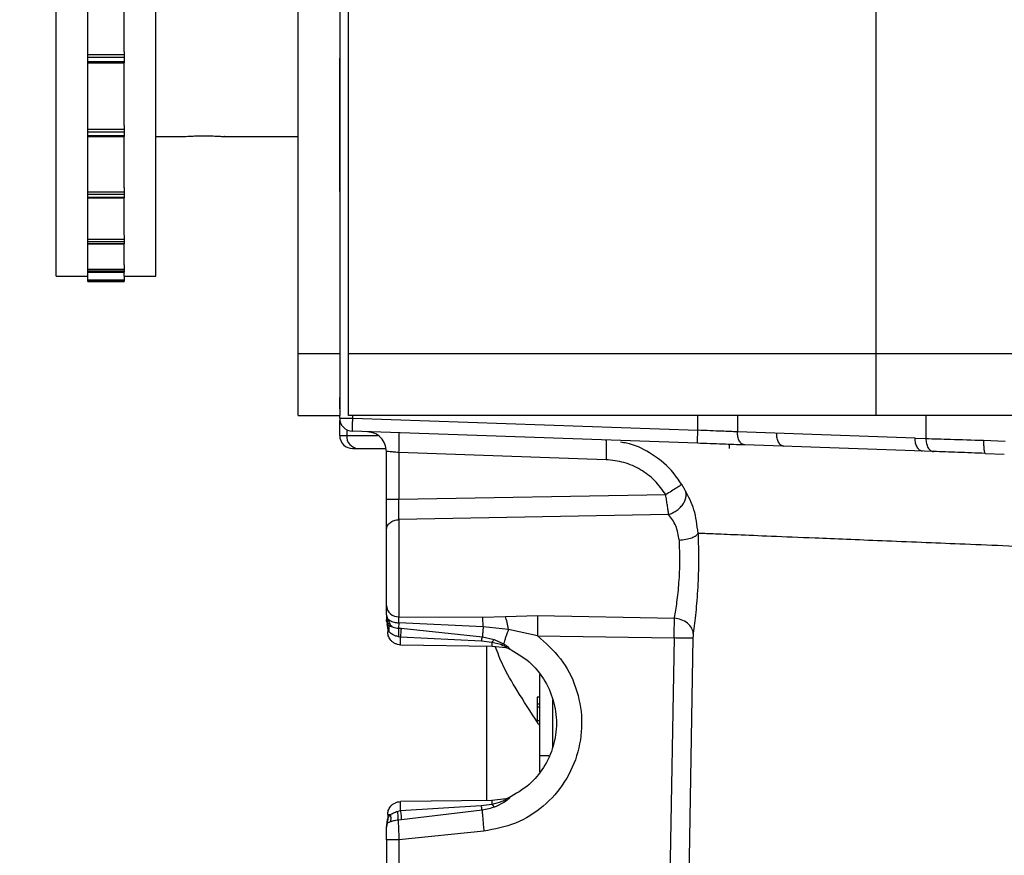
# Model space of a CAD drawing. Header units: inches. Extents: x 144.9 to 238.4, y 214.8 to 247.7.
# Tile 225 of 256: x 177.086 to 177.271, y 244.3 to 244.457. Entities that reach past the tile are written whole.
import ezdxf

# ---------------------------------------------------------------- set-up
doc = ezdxf.new("R2010")
doc.units = ezdxf.units.IN
doc.header["$LTSCALE"] = 0.25
doc.header["$MEASUREMENT"] = 0
doc.layers.add('ANNOTATIONS', color=1, linetype='Continuous')
doc.layers.add('MOTOR LH', color=7, linetype='Continuous')
doc.styles.add('ARIAL', font='arial.ttf', dxfattribs={"height": 0.09375})
doc.dimstyles.new('STANDARD$0', dxfattribs={"dimtxt": 0.09375, "dimasz": 0.09375, "dimexe": 0.03125, "dimexo": 0.046875, "dimgap": 0.09, "dimtad": 0, "dimtih": 1, "dimtoh": 1, "dimdec": 4, "dimzin": 0, "dimdsep": 46, "dimtxsty": 'ARIAL', "dimcen": 0.09, "dimadec": 0, "dimazin": 0, "dimtfac": 1, "dimtdec": 4, "dimtofl": 0, "dimtmove": 0, "dimatfit": 1, "dimfxl": 1, "dimtolj": 1, "dimtzin": 0, "dimarcsym": 0})

# ---------------------------------------------------------------- blocks, each defined once
blk = doc.blocks.new('*D47')
at = {"layer": 'ANNOTATIONS', "color": 0, "lineweight": -2, "transparency": 16777216}
for p, q in [((176.8454608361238, 244.7210665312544), (176.8454608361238, 245.6873671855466)), ((177.9860858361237, 243.5376739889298), (177.9860858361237, 245.6873671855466)), ((176.9392108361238, 245.6561171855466), (177.130663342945, 245.6561171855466)), ((177.8923358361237, 245.6561171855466), (177.7008833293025, 245.6561171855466))]:
    blk.add_line(p, q, dxfattribs=at)
at = {"layer": 'ANNOTATIONS', "color": 0, "transparency": 16777216}
for points in [[(176.9392108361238, 245.6717421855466), (176.9392108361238, 245.6404921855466), (176.8454608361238, 245.6561171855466)], [(177.8923358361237, 245.6717421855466), (177.8923358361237, 245.6404921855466), (177.9860858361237, 245.6561171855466)]]:
    blk.add_solid(points, dxfattribs=at)
at = {"layer": 'defpoints', "color": 0, "transparency": 16777216}
for p in [(176.8454608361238, 245.6561171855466), (176.8454608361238, 244.6741915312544), (177.9860858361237, 243.4907989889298)]:
    blk.add_point(p, dxfattribs=at)
at = {"layer": 'ANNOTATIONS', "color": 0, "transparency": 16777216, "insert": (177.4157733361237, 245.6561171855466), "char_height": 0.09375, "attachment_point": 5, "style": 'ARIAL'}
blk.add_mtext('\\A1;18 5/8"', dxfattribs=at)
blk = doc.blocks.new('*D49')
at = {"layer": 'ANNOTATIONS', "color": 0, "lineweight": -2, "transparency": 16777216}
for p, q in [((176.5571254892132, 244.7850832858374), (176.5571254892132, 246.0537298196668)), ((177.9860858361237, 243.5376739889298), (177.9860858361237, 246.0537298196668)), ((176.6508754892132, 246.0224798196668), (177.0672639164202, 246.0224798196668)), ((177.8923358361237, 246.0224798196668), (177.4759474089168, 246.0224798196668))]:
    blk.add_line(p, q, dxfattribs=at)
at = {"layer": 'ANNOTATIONS', "color": 0, "transparency": 16777216}
for points in [[(176.6508754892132, 246.0381048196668), (176.6508754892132, 246.0068548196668), (176.5571254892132, 246.0224798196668)], [(177.8923358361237, 246.0381048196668), (177.8923358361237, 246.0068548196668), (177.9860858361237, 246.0224798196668)]]:
    blk.add_solid(points, dxfattribs=at)
at = {"layer": 'defpoints', "color": 0, "transparency": 16777216}
for p in [(177.9860858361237, 246.0224798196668), (176.5571254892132, 244.7382082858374), (177.9860858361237, 243.4907989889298)]:
    blk.add_point(p, dxfattribs=at)
at = {"layer": 'ANNOTATIONS', "color": 0, "transparency": 16777216, "insert": (177.2716056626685, 246.0224798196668), "char_height": 0.09375, "attachment_point": 5, "style": 'ARIAL'}
blk.add_mtext('\\A1;24""', dxfattribs=at)

msp = doc.modelspace()

# ---------------------------------------------------------------- linework, layer by layer
at = {"layer": 'MOTOR LH'}
for p, q in [((177.1380604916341, 244.3826446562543), (177.1380604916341, 244.9657384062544)), ((177.0925314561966, 244.4088946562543), (177.0925314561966, 244.8118377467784)), ((177.0984689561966, 244.4078894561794), (177.0984689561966, 244.8118377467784)), ((177.1112814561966, 244.4088946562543), (177.1112814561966, 244.8118377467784)), ((177.1475314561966, 244.3826446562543), (177.1475314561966, 244.5807696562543)), ((177.2467814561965, 244.3826446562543), (177.2467814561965, 244.5807696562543)), ((177.1053439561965, 244.4511910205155), (177.1053439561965, 244.4643472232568)), ((177.1458729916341, 244.4641759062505), (177.1458729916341, 244.3826446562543)), ((177.0984689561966, 244.4505866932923), (177.1053587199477, 244.4505866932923)), ((177.1053587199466, 244.4500576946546), (177.0984689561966, 244.4500576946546)), ((177.1053587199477, 244.4511910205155), (177.1053587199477, 244.4505866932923)), ((177.1053587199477, 244.4505866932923), (177.1053587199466, 244.4500576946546)), ((177.1053587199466, 244.4500576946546), (177.1053587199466, 244.4490239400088)), ((177.0984689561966, 244.4493000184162), (177.1053587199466, 244.4493000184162)), ((177.0984689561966, 244.4490239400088), (177.1053587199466, 244.4490239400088)), ((177.1053439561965, 244.4372454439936), (177.1053439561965, 244.4490239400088)), ((177.1053587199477, 244.4372454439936), (177.1053587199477, 244.4365424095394)), ((177.0984689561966, 244.4365424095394), (177.1053587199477, 244.4365424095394)), ((177.1053587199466, 244.4360113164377), (177.0984689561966, 244.4360113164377)), ((177.0984689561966, 244.4353538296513), (177.1053587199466, 244.4353538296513)), ((177.0984689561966, 244.4351707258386), (177.1053587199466, 244.4351707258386)), ((177.1053439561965, 244.42552936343), (177.1053439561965, 244.4351707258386)), ((177.1053587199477, 244.4365424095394), (177.1053587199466, 244.4360113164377)), ((177.1053587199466, 244.4360113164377), (177.1053587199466, 244.4351707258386)), ((177.1112814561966, 244.4351397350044), (177.1164667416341, 244.4351397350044)), ((177.124230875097, 244.4351397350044), (177.1380604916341, 244.4351397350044)), ((177.0984689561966, 244.4247628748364), (177.1053587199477, 244.4247628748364)), ((177.1053587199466, 244.4242563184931), (177.0984689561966, 244.4242563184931)), ((177.1053587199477, 244.42552936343), (177.1053587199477, 244.4247628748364)), ((177.1053587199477, 244.4247628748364), (177.1053587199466, 244.4242563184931)), ((177.1053587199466, 244.4242563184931), (177.1053587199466, 244.4236263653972)), ((177.0984689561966, 244.4237319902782), (177.1053587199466, 244.4237319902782)), ((177.0984689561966, 244.4236263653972), (177.1053587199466, 244.4236263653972)), ((177.1053439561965, 244.4166837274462), (177.1053439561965, 244.4236263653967)), ((177.1053587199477, 244.4166302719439), (177.1053587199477, 244.4158387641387)), ((177.0984689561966, 244.4158387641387), (177.1053587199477, 244.4158387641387)), ((177.1053587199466, 244.4153821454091), (177.0984689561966, 244.4153821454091)), ((177.0984689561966, 244.4150172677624), (177.1053587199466, 244.4150172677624)), ((177.0984689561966, 244.4149697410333), (177.1053587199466, 244.4149697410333)), ((177.1053439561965, 244.4109944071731), (177.1053439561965, 244.4149697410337)), ((177.1053587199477, 244.4158387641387), (177.1053587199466, 244.4153821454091)), ((177.1053587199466, 244.4153821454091), (177.1053587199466, 244.4149697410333)), ((177.0984689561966, 244.4102175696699), (177.1053587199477, 244.4102175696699)), ((177.1053587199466, 244.4098337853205), (177.0984689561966, 244.4098337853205)), ((177.0984689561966, 244.4096466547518), (177.1053587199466, 244.4096466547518)), ((177.0984689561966, 244.4096349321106), (177.1053587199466, 244.4096349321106)), ((177.1053439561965, 244.4088946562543), (177.1053439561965, 244.4096349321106)), ((177.1053587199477, 244.4109944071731), (177.1053587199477, 244.4102175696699)), ((177.1053587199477, 244.4102175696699), (177.1053587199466, 244.4098337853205)), ((177.1053587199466, 244.4098337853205), (177.1053587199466, 244.4096349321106)), ((177.0925314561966, 244.4088946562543), (177.0984689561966, 244.4088946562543)), ((177.0984689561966, 244.4081811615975), (177.1053587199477, 244.4081811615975)), ((177.1053587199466, 244.4078894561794), (177.0984689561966, 244.4078894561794)), ((177.0984689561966, 244.4078882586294), (177.1053587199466, 244.4078882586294)), ((177.1053587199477, 244.4089043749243), (177.1053587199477, 244.4081811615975)), ((177.1053587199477, 244.4088946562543), (177.1112814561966, 244.4088946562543)), ((177.1053587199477, 244.4081811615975), (177.1053587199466, 244.4078894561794)), ((177.1380604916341, 244.3943634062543), (177.1458729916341, 244.3943634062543)), ((177.1475314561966, 244.3943634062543), (177.2942814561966, 244.3943634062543)), ((177.1380604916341, 244.3826446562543), (177.1458729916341, 244.3826446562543)), ((177.1458729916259, 244.3821679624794), (177.1458729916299, 244.3826446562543)), ((177.1458729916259, 244.3821679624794), (177.1483336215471, 244.3821679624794)), ((177.1458729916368, 244.3789159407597), (177.1458729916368, 244.3817373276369)), ((177.2942814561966, 244.3826446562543), (177.1475314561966, 244.3826446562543)), ((177.1483336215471, 244.3821679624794), (177.1483336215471, 244.3826446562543)), ((177.1483336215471, 244.3821679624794), (177.2132528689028, 244.3799009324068)), ((177.2132528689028, 244.3799009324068), (177.2132528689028, 244.3826446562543)), ((177.2206941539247, 244.3826446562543), (177.2206941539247, 244.3795891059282)), ((177.2561552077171, 244.3826446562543), (177.256155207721, 244.3783507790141)), ((177.1471916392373, 244.3799883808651), (177.1471916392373, 244.3789159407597)), ((177.213166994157, 244.3774418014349), (177.1482477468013, 244.3797088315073)), ((177.2541335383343, 244.3784213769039), (177.2206941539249, 244.3795891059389)), ((177.1458729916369, 244.3789159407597), (177.1530042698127, 244.3789159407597)), ((177.1959982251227, 244.3779137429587), (177.1959803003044, 244.3780419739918)), ((177.2541335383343, 244.3784213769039), (177.256155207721, 244.3783507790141)), ((177.2670166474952, 244.37800941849), (177.2710377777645, 244.3778536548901)), ((177.1493226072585, 244.3764553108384), (177.1545521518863, 244.3764553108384)), ((177.1546560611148, 244.3669555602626), (177.1546560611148, 244.3759207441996)), ((177.2191997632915, 244.3764553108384), (177.2191997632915, 244.3771934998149)), ((177.2575575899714, 244.3758916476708), (177.2220965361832, 244.3771299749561)), ((177.1959803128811, 244.3743532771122), (177.1570308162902, 244.3757134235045)), ((177.1570308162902, 244.3757134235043), (177.1570308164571, 244.3669555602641)), ((177.2673328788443, 244.3755502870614), (177.2709038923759, 244.3753998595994)), ((177.1570308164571, 244.3669555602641), (177.2072019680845, 244.3677808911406)), ((177.2077527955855, 244.3640744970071), (177.1570308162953, 244.3630862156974)), ((177.1570308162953, 244.3630862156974), (177.1570308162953, 244.3448093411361)), ((177.1546560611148, 244.3451747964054), (177.1546560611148, 244.3469035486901)), ((177.1546560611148, 244.3451747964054), (177.1548175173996, 244.3446337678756)), ((177.1569801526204, 244.3436565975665), (177.1570308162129, 244.3448093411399)), ((177.1570308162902, 244.3448093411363), (177.1727563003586, 244.3447315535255)), ((177.1727563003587, 244.3447315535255), (177.1770676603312, 244.3448398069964)), ((177.1770676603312, 244.3448398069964), (177.1830790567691, 244.3450167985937)), ((177.1830790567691, 244.3450167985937), (177.2088542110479, 244.3445240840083)), ((177.1546560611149, 244.3442337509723), (177.1547790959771, 244.3434654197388)), ((177.1549021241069, 244.3426971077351), (177.1547790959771, 244.3434654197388)), ((177.1549021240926, 244.3426982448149), (177.1547791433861, 244.3434662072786)), ((177.1549021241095, 244.3426973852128), (177.1548708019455, 244.3430890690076)), ((177.1548942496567, 244.3428940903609), (177.1548942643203, 244.3428941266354)), ((177.154902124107, 244.3426982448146), (177.154902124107, 244.3419841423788)), ((177.1569801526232, 244.3436565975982), (177.1569270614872, 244.3426707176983)), ((177.1569270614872, 244.3426707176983), (177.1574269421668, 244.342633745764)), ((177.1728775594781, 244.3429056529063), (177.1569801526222, 244.3436565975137)), ((177.1574269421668, 244.342633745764), (177.1727178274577, 244.3410233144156)), ((177.1776195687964, 244.3424023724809), (177.1728775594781, 244.3429056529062)), ((177.1573051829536, 244.3409930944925), (177.1569469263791, 244.3410357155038)), ((177.1725633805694, 244.3401966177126), (177.1573051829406, 244.3409930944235)), ((177.1727178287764, 244.3410233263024), (177.1749337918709, 244.3405282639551)), ((177.1830790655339, 244.3412287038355), (177.1776195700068, 244.3424023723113)), ((177.1830790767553, 244.3412287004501), (177.2087938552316, 244.3408130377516)), ((177.208793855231, 244.3408130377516), (177.2072870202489, 244.2552225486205)), ((177.2123365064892, 244.3407486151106), (177.2108303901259, 244.2551581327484)), ((177.1573305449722, 244.3395237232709), (177.174531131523, 244.3392985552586)), ((177.1745041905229, 244.3399724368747), (177.1725633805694, 244.3401966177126)), ((177.1735858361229, 244.3102532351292), (177.1735858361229, 244.3393109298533)), ((177.176158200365, 244.3395585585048), (177.1745041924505, 244.3399724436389)), ((177.174531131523, 244.3392985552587), (177.1771330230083, 244.3390288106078)), ((177.1749337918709, 244.3405282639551), (177.1766996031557, 244.3397291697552)), ((177.176158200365, 244.3395585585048), (177.1766996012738, 244.3397291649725)), ((177.1776332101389, 244.3388596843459), (177.1770640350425, 244.3390421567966)), ((177.1771330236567, 244.3390288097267), (177.1777053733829, 244.3388362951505)), ((177.1772166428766, 244.3390079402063), (177.1775110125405, 244.3389141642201)), ((177.1772811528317, 244.3389947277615), (177.1772365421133, 244.3390036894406)), ((177.1773507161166, 244.3389697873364), (177.1776425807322, 244.3388557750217)), ((177.1835206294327, 244.3156268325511), (177.1835206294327, 244.3339375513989)), ((177.1830285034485, 244.3297033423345), (177.1830285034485, 244.3252742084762)), ((177.1835206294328, 244.3297033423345), (177.1830285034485, 244.3297033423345)), ((177.1835206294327, 244.3283840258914), (177.1830285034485, 244.3283840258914)), ((177.1835206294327, 244.3278186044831), (177.1830285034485, 244.3278186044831)), ((177.1859812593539, 244.3203642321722), (177.1859812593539, 244.329200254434)), ((177.1830285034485, 244.3252742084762), (177.1835206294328, 244.3252742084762)), ((177.1851900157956, 244.3186305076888), (177.1835206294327, 244.3186305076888)), ((177.1573073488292, 244.3083697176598), (177.1724971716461, 244.3093061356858)), ((177.174531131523, 244.3102656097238), (177.1573305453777, 244.3100404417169)), ((177.1724971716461, 244.3093061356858), (177.1745040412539, 244.3095693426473)), ((177.1771342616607, 244.3105355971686), (177.174531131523, 244.3102656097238)), ((177.1770645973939, 244.3105221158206), (177.1776332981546, 244.3107045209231)), ((177.1777059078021, 244.3107278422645), (177.1771342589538, 244.3105355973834)), ((177.1775091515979, 244.3106490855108), (177.1772173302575, 244.3105563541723)), ((177.1772364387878, 244.3105603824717), (177.1772813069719, 244.3105694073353)), ((177.1776394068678, 244.3107066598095), (177.1773494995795, 244.3105938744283)), ((177.154902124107, 244.3075800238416), (177.154902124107, 244.3068065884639)), ((177.1567996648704, 244.3082554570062), (177.157307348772, 244.3083697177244)), ((177.1726736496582, 244.3084420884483), (177.1574817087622, 244.3066095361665)), ((177.1548066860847, 244.3059931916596), (177.1546560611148, 244.3051930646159)), ((177.1549021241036, 244.3068065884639), (177.1547790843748, 244.3060498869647)), ((177.1547790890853, 244.3060498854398), (177.154779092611, 244.3060987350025)), ((177.1548066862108, 244.3059931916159), (177.1547790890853, 244.3060498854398)), ((177.1548715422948, 244.3064760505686), (177.1547790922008, 244.3060957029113)), ((177.1547791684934, 244.3060987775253), (177.1547794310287, 244.3060506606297)), ((177.1548066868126, 244.3059931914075), (177.1549248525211, 244.306793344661)), ((177.1548944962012, 244.3066734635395), (177.154833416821, 244.3062768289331)), ((177.1548944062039, 244.306614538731), (177.1548923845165, 244.3066339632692)), ((177.1574817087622, 244.3066095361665), (177.1568768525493, 244.3065494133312)), ((177.1546560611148, 244.3051930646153), (177.1546560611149, 244.3053304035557)), ((177.1729988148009, 244.3044598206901), (177.1570308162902, 244.302866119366)), ((177.1546560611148, 244.302866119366), (177.1546560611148, 244.2404249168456)), ((177.1570308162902, 244.302866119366), (177.1570308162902, 244.240632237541))]:
    msp.add_line(p, q, dxfattribs=at)
for centre, radius, start, end in [((177.1483336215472, 244.3821679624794), 0.002460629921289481, 179.9999999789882, 267.9999999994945), ((177.1483336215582, 244.3789159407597), 0.002460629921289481, 179.9999999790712, 270.0000000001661), ((177.1495001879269, 244.3787621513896), 0.002313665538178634, 176.188738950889, 265.5980503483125), ((177.156933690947, 244.3470927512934), 0.002285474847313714, 184.7486548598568, 272.4356201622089), ((177.1571166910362, 244.3053304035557), 0.002460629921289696, 161.8051276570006, 179.9999999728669), ((177.1524414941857, 244.3068670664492), 0.002460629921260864, 341.8051276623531, 2.092876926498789e-08)]:
    msp.add_arc(centre, radius, start, end, dxfattribs=at)
for points, knots in [([(177.1458729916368, 244.424851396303), (177.145872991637, 244.4286247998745), (177.1458729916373, 244.4360913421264), (177.1458729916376, 244.4453547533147), (177.1458729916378, 244.4499366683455)], [0, 0, 0, 0, 0.5053749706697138, 1, 1, 1, 1]), ([(177.1164667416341, 244.4351397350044), (177.1165097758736, 244.4351434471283), (177.1165958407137, 244.4351508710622), (177.117266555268, 244.4352025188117), (177.1182555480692, 244.4352601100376), (177.1194926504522, 244.4353017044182), (177.1208264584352, 244.4353079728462), (177.1221055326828, 244.4352767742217), (177.1231983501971, 244.4352209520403), (177.1239444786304, 244.4351678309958), (177.1242999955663, 244.4351380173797), (177.1242444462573, 244.4351426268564), (177.124230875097, 244.4351437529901)], [0, 0, 0, 0, 0.1071142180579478, 0.2142193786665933, 0.3215599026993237, 0.4290573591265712, 0.5362978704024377, 0.6432683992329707, 0.7503771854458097, 0.8578162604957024, 0.965263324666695, 1, 1, 1, 1]), ([(177.1458729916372, 244.3839216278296), (177.1458729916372, 244.3840222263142), (177.1458729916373, 244.384223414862), (177.1458729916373, 244.3854624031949), (177.1458729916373, 244.38608187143)], [0, 0, 0, 0, 0.5000209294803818, 1, 1, 1, 1]), ([(177.2206941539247, 244.3795891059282), (177.2197507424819, 244.379629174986), (177.2175029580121, 244.3797246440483), (177.2148135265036, 244.3798361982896), (177.2132528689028, 244.3799009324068)], [0, 0, 0, 0, 0.4197072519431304, 1, 1, 1, 1]), ([(177.1959982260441, 244.3779137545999), (177.1960060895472, 244.3778774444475), (177.1960283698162, 244.3777745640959), (177.1960373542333, 244.3770110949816), (177.1960251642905, 244.3758046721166), (177.1959952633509, 244.374837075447), (177.1959803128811, 244.3743532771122)], [0, 0, 0, 0, 0.1538430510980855, 0.4358953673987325, 0.717947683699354, 1, 1, 1, 1]), ([(177.256155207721, 244.3783507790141), (177.2576588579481, 244.37830331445), (177.2609775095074, 244.3781985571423), (177.2648815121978, 244.3780762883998), (177.2670166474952, 244.37800941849)], [0, 0, 0, 0, 0.4530907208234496, 1, 1, 1, 1]), ([(177.2670166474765, 244.3780094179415), (177.2670115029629, 244.3777010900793), (177.2670035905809, 244.3772268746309), (177.267033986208, 244.3766559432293), (177.2670721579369, 244.3762627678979), (177.2671253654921, 244.3759453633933), (177.2672079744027, 244.3756375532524), (177.2672836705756, 244.375584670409), (177.267332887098, 244.3755502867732)], [0, 0, 0, 0, 0.2395355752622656, 0.3684113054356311, 0.5000001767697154, 0.6315890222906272, 0.7604646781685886, 1, 1, 1, 1]), ([(177.1570308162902, 244.3757134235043), (177.1568397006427, 244.3757299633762), (177.1564802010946, 244.3757610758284), (177.1558910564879, 244.37581190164), (177.1552753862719, 244.3758671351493), (177.1547585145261, 244.375911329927), (177.15468960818, 244.3759176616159), (177.1546560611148, 244.3759207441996)], [0, 0, 0, 0, 0.1528060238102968, 0.2874369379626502, 0.5013751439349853, 0.7572444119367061, 1, 1, 1, 1]), ([(177.2102237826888, 244.3696789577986), (177.2096104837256, 244.3705815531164), (177.2079990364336, 244.3729531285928), (177.2044549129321, 244.3756974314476), (177.2010305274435, 244.3773405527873), (177.1990976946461, 244.3775864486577), (177.1987180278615, 244.3776347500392)], [0, 0, 0, 0, 0.2263796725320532, 0.5948141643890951, 0.9204092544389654, 1, 1, 1, 1]), ([(177.2220965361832, 244.3771299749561), (177.2207312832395, 244.3771776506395), (177.2180007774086, 244.3772730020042), (177.2147782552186, 244.3773855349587), (177.213166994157, 244.3774418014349)], [0, 0, 0, 0, 0.5000000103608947, 1, 1, 1, 1]), ([(177.2673328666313, 244.3755502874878), (177.265575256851, 244.3756116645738), (177.2620602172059, 244.375734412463), (177.259058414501, 244.3758392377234), (177.2575575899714, 244.3758916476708)], [0, 0, 0, 0, 0.5000255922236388, 1, 1, 1, 1]), ([(177.2072019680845, 244.3677808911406), (177.2065553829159, 244.3686963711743), (177.20525581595, 244.3705363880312), (177.2025151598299, 244.372576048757), (177.1993819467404, 244.3739895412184), (177.1971154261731, 244.3742318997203), (177.1959803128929, 244.3743532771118)], [0, 0, 0, 0, 0.2472611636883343, 0.4969684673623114, 0.7480729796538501, 1, 1, 1, 1]), ([(177.2102237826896, 244.369678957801), (177.2101589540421, 244.3696308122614), (177.2100247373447, 244.3695311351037), (177.2093186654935, 244.3690808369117), (177.2083348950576, 244.3684696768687), (177.2075709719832, 244.3680052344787), (177.2072019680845, 244.3677808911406)], [0, 0, 0, 0, 0.2414957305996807, 0.4999758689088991, 0.7584693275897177, 0.9999999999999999, 0.9999999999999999, 0.9999999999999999, 0.9999999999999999]), ([(177.2077527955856, 244.364074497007), (177.2079879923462, 244.3641543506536), (177.2084775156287, 244.3643205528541), (177.2091949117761, 244.3647335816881), (177.2098687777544, 244.3652740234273), (177.2104324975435, 244.3659240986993), (177.2108332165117, 244.3666285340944), (177.2110399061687, 244.3673247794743), (177.2110731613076, 244.3679659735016), (177.2109628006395, 244.3683322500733), (177.2109097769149, 244.3685082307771)], [0, 0, 0, 0, 0.113597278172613, 0.2364340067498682, 0.3663067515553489, 0.5000059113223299, 0.6337041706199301, 0.7635743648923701, 0.8864072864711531, 1, 1, 1, 1]), ([(177.2102237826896, 244.369678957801), (177.2103518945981, 244.3694625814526), (177.2105993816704, 244.3690445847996), (177.210808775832, 244.3686827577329), (177.2109097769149, 244.3685082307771)], [0, 0, 0, 0, 0.5176509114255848, 1, 1, 1, 1]), ([(177.2132892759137, 244.3604966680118), (177.2131127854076, 244.3620334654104), (177.2127673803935, 244.3650410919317), (177.2115198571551, 244.3673695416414), (177.210909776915, 244.368508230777)], [0, 0, 0, 0, 0.5109668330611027, 1, 1, 1, 1]), ([(177.1546560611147, 244.3611515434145), (177.1546560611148, 244.3615216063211), (177.1546560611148, 244.3622631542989), (177.1546560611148, 244.3636945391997), (177.1546560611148, 244.3652771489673), (177.1546560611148, 244.3663953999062), (177.1546560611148, 244.3669555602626)], [0, 0, 0, 0, 0.2485639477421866, 0.4980831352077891, 0.7485770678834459, 1, 1, 1, 1]), ([(177.1570308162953, 244.3630862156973), (177.1570280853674, 244.3633355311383), (177.1570226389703, 244.3638327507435), (177.1570204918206, 244.364790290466), (177.1570226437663, 244.3658430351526), (177.1570280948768, 244.3665850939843), (177.1570308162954, 244.3669555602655)], [0, 0, 0, 0, 0.250900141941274, 0.5003800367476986, 0.7505691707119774, 1, 1, 1, 1]), ([(177.2077527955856, 244.364074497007), (177.2077180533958, 244.3643274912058), (177.2076492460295, 244.3648285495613), (177.2075157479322, 244.3657559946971), (177.2073668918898, 244.3667478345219), (177.2072568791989, 244.3674369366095), (177.2072019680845, 244.3677808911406)], [0, 0, 0, 0, 0.2560977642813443, 0.5072050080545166, 0.7540290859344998, 1, 1, 1, 1]), ([(177.2097691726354, 244.359179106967), (177.2095977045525, 244.3601322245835), (177.20924899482, 244.3620705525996), (177.2082570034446, 244.3633991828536), (177.2077527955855, 244.3640744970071)], [0, 0, 0, 0, 0.49172152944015, 1, 1, 1, 1]), ([(177.1546560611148, 244.3469035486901), (177.1546560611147, 244.3473040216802), (177.1546560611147, 244.3481168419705), (177.1546560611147, 244.3498147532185), (177.1546560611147, 244.3517460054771), (177.1546560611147, 244.3538115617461), (177.1546560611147, 244.355905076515), (177.1546560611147, 244.3579213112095), (177.1546560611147, 244.3597537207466), (177.1546560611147, 244.3606901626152), (177.1546560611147, 244.3611515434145)], [0, 0, 0, 0, 0.1231739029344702, 0.2500000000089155, 0.376826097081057, 0.5000000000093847, 0.6231739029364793, 0.7500000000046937, 0.8768260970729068, 1, 1, 1, 1]), ([(177.2088542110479, 244.3445240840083), (177.2088637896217, 244.3445771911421), (177.2090216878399, 244.3454526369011), (177.2093539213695, 244.3475320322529), (177.2097410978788, 244.3511958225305), (177.2099192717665, 244.3552966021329), (177.2098192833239, 244.3578829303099), (177.2097691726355, 244.359179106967)], [0, 0, 0, 0, 0.01517038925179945, 0.2500766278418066, 0.4998274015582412, 0.7493310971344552, 0.9999999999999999, 0.9999999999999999, 0.9999999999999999, 0.9999999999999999]), ([(177.2132892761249, 244.3604966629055), (177.213188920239, 244.3603408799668), (177.2129818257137, 244.3600194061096), (177.2121475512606, 244.3596011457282), (177.2110332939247, 244.3592900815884), (177.2101817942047, 244.3592153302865), (177.209769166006, 244.3591791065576)], [0, 0, 0, 0, 0.2422947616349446, 0.4999997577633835, 0.7577049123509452, 1, 1, 1, 1]), ([(177.2132892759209, 244.3604966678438), (177.2133364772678, 244.3588296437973), (177.2134304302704, 244.3555114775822), (177.2132582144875, 244.3503026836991), (177.2128742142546, 244.3454320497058), (177.2125548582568, 244.342927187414), (177.2123952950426, 244.3416756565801)], [0, 0, 0, 0, 0.2519731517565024, 0.5015457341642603, 0.7509520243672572, 1, 1, 1, 1]), ([(177.2795572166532, 244.3577831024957), (177.2765563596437, 244.35790591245), (177.2707243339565, 244.3581445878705), (177.2626585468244, 244.3584748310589), (177.2550388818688, 244.3587871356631), (177.2478807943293, 244.3590800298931), (177.2411941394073, 244.3593538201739), (177.2340421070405, 244.3596469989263), (177.2268950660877, 244.3599388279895), (177.22049536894, 244.3602001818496), (177.2157750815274, 244.3603942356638), (177.2141121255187, 244.360462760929), (177.2132892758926, 244.3604966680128)], [0, 0, 0, 0, 0.08837699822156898, 0.1717565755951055, 0.2501394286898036, 0.3362471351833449, 0.4196069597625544, 0.5002199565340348, 0.6289848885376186, 0.7552000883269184, 0.8788702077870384, 1, 1, 1, 1]), ([(177.1546560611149, 244.3451748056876), (177.1546560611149, 244.3450353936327), (177.1546560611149, 244.3447576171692), (177.1546560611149, 244.3444645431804), (177.1546560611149, 244.34426966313), (177.1546560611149, 244.3442457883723), (177.1546560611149, 244.3442337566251)], [0, 0, 0, 0, 0.2520812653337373, 0.5022682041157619, 0.7491667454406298, 1, 1, 1, 1]), ([(177.1548170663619, 244.3446338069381), (177.1548171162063, 244.3444437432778), (177.1548172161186, 244.3440627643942), (177.1548179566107, 244.3438134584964), (177.1548183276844, 244.3436885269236)], [0, 0, 0, 0, 0.4988824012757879, 1, 1, 1, 1]), ([(177.1548170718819, 244.3446337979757), (177.1549239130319, 244.3443411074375), (177.1551448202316, 244.3437359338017), (177.1554812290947, 244.3431389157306), (177.1556795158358, 244.3429284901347), (177.1556821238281, 244.3429257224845)], [0, 0, 0, 0, 0.4803415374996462, 0.9931651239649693, 1, 1, 1, 1]), ([(177.1548175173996, 244.3446337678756), (177.1548176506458, 244.3446333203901), (177.1548757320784, 244.3444382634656), (177.155308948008, 244.3441095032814), (177.1560609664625, 244.343747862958), (177.1566813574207, 244.3436862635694), (177.1569801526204, 244.343656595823)], [0, 0, 0, 0, 0.0007844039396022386, 0.3419181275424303, 0.6830519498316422, 1, 1, 1, 1]), ([(177.1728775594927, 244.3429056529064), (177.1728609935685, 244.3432587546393), (177.1728278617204, 244.343964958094), (177.1727801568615, 244.3444760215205), (177.1727563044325, 244.3447315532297)], [0, 0, 0, 0, 0.500000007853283, 1, 1, 1, 1]), ([(177.1776195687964, 244.3424023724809), (177.1775388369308, 244.3428767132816), (177.1773773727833, 244.3438253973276), (177.1771708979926, 244.3445016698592), (177.1770676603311, 244.3448398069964)], [0, 0, 0, 0, 0.4999987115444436, 1, 1, 1, 1]), ([(177.1830790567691, 244.3450167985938), (177.1830841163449, 244.3447684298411), (177.1830942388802, 244.3442715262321), (177.1830980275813, 244.3433319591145), (177.1830942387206, 244.3423088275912), (177.1830841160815, 244.34158866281), (177.1830790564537, 244.3412287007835)], [0, 0, 0, 0, 0.2499164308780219, 0.5000000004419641, 0.7500835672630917, 1, 1, 1, 1]), ([(177.2087938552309, 244.3408130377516), (177.2087995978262, 244.3411658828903), (177.2088110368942, 244.3418687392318), (177.2088272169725, 244.3428708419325), (177.2088420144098, 244.3437878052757), (177.2088501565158, 244.344279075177), (177.2088542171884, 244.3445240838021)], [0, 0, 0, 0, 0.2515462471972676, 0.5010721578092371, 0.7511721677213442, 1, 1, 1, 1]), ([(177.2123952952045, 244.3416756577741), (177.2123253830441, 244.3420100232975), (177.2121804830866, 244.3427030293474), (177.2113549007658, 244.3436226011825), (177.2101932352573, 244.3443015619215), (177.2092900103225, 244.3444516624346), (177.2088542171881, 244.3445240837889)], [0, 0, 0, 0, 0.2412428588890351, 0.4999999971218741, 0.7587571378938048, 1, 1, 1, 1]), ([(177.1549123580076, 244.3436216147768), (177.1548757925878, 244.3436492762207), (177.1547717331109, 244.3437279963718), (177.1546818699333, 244.3439492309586), (177.1546676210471, 244.3441693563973), (177.154661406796, 244.344265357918)], [0, 0, 0, 0, 0.2340013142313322, 0.6659312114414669, 1, 1, 1, 1]), ([(177.1547791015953, 244.3434654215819), (177.1547791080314, 244.3434654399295), (177.1547791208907, 244.3434654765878), (177.1547791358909, 244.3434659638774), (177.1547791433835, 244.3434662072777), (177.1547793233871, 244.3434720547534), (177.1547789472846, 244.3434649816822), (177.1547791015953, 244.3434654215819)], [0, 0, 0, 0, 0.5005017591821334, 1, 1, 1, 1.000000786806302, 1.000000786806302, 1.000000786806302, 1.000000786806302]), ([(177.155081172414, 244.3432303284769), (177.1549798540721, 244.3433067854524), (177.1547992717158, 244.3434430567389), (177.1547852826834, 244.3434591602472), (177.1547791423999, 244.3434662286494)], [0, 0, 0, 0, 0.5610644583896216, 1, 1, 1, 1]), ([(177.1547791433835, 244.3434662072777), (177.1547853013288, 244.3434589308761), (177.1547993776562, 244.343442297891), (177.1549797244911, 244.3433067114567), (177.1550811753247, 244.3432304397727)], [0, 0, 0, 0, 0.4374681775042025, 0.9999999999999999, 0.9999999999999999, 0.9999999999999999, 0.9999999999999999]), ([(177.1551509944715, 244.3419841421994), (177.1551160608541, 244.34205938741), (177.1550709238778, 244.3421566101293), (177.1550005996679, 244.3423467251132), (177.1549485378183, 244.3425160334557), (177.1549144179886, 244.3426506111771), (177.1549034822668, 244.3426960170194), (177.1549025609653, 244.342697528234), (177.154902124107, 244.3426982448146)], [0, 0, 0, 0, 0.2578037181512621, 0.3331026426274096, 0.6530837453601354, 0.8481001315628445, 0.9279728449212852, 1, 1, 1, 1]), ([(177.1553145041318, 244.343467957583), (177.1552066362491, 244.3434736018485), (177.1550482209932, 244.3434818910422), (177.1549452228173, 244.3435878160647), (177.1549123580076, 244.3436216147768)], [0, 0, 0, 0, 0.6809185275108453, 1, 1, 1, 1]), ([(177.1556902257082, 244.3429451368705), (177.1555945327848, 244.3429799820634), (177.1553286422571, 244.3430768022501), (177.1551777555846, 244.3431704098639), (177.155081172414, 244.3432303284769)], [0, 0, 0, 0, 0.359895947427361, 1, 1, 1, 1]), ([(177.1550811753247, 244.3432304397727), (177.1551780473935, 244.3431702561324), (177.1553299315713, 244.3430758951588), (177.1555974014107, 244.3429785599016), (177.1556942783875, 244.3429433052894)], [0, 0, 0, 0, 0.637802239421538, 1, 1, 1, 1]), ([(177.1551509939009, 244.3419841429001), (177.1551852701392, 244.3422056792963), (177.1552538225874, 244.342648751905), (177.1551387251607, 244.3430365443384), (177.1550811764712, 244.3432304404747)], [0, 0, 0, 0, 0.5000002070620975, 1, 1, 1, 1]), ([(177.1556942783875, 244.3429433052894), (177.1557806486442, 244.3429079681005), (177.1560009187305, 244.3428178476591), (177.1564380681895, 244.3427101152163), (177.1567721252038, 244.3426834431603), (177.1569270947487, 244.3426710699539)], [0, 0, 0, 0, 0.2569492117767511, 0.6552976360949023, 1, 1, 1, 1]), ([(177.1569270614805, 244.3426707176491), (177.1569335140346, 244.342569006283), (177.1569465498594, 244.3423635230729), (177.156955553, 244.3419637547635), (177.1569568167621, 244.3415179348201), (177.1569502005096, 244.3411953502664), (177.1569469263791, 244.3410357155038)], [0, 0, 0, 0, 0.2475553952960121, 0.5001257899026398, 0.7526313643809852, 1, 1, 1, 1]), ([(177.1574269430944, 244.3426337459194), (177.1574203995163, 244.342531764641), (177.1574071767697, 244.342325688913), (177.1573782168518, 244.3419244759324), (177.1573441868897, 244.3414769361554), (177.1573180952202, 244.3411532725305), (177.1573051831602, 244.3409931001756)], [0, 0, 0, 0, 0.2474363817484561, 0.4999999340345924, 0.7525635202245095, 1, 1, 1, 1]), ([(177.1728775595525, 244.3429056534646), (177.1728448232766, 244.3425414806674), (177.1727786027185, 244.341804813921), (177.1727382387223, 244.3412857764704), (177.1727178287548, 244.3410233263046)], [0, 0, 0, 0, 0.4943521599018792, 1, 1, 1, 1]), ([(177.1573305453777, 244.3395237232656), (177.1571341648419, 244.3395399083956), (177.1567518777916, 244.3395714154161), (177.1562277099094, 244.3397799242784), (177.1557861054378, 244.3400713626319), (177.1553394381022, 244.3405282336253), (177.1549759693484, 244.3411741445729), (177.1549254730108, 244.3417280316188), (177.154902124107, 244.3419841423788)], [0, 0, 0, 0, 0.1539795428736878, 0.2997465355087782, 0.4372950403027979, 0.5666194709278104, 0.7996100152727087, 1, 1, 1, 1]), ([(177.1569469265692, 244.341035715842), (177.1567302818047, 244.3410960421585), (177.1563296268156, 244.3412076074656), (177.1558212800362, 244.3414756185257), (177.155415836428, 244.3417327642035), (177.1552378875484, 244.3419016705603), (177.1551510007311, 244.3419841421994)], [0, 0, 0, 0, 0.2961670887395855, 0.5477206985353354, 0.7791663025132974, 1, 1, 1, 1]), ([(177.1725633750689, 244.3401966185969), (177.1725909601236, 244.3403559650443), (177.1726466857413, 244.3406778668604), (177.1726939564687, 244.3409074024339), (177.1727178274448, 244.3410233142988)], [0, 0, 0, 0, 0.4950156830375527, 1, 1, 1, 1]), ([(177.183079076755, 244.3412287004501), (177.1846255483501, 244.3398665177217), (177.1877133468, 244.3371466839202), (177.1905453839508, 244.3315576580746), (177.1916953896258, 244.3254715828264), (177.1909636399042, 244.3192953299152), (177.1884420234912, 244.3136074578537), (177.1843407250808, 244.308954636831), (177.1790530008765, 244.3055998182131), (177.1750148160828, 244.3048394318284), (177.1729988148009, 244.3044598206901)], [0, 0, 0, 0, 0.1252734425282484, 0.2501301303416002, 0.3751330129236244, 0.4999673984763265, 0.6249779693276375, 0.7501366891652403, 0.8752596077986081, 1, 1, 1, 1]), ([(177.1776195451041, 244.3424023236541), (177.1775232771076, 244.3421357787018), (177.1773282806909, 244.3415958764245), (177.177077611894, 244.3408786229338), (177.1768657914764, 244.3402529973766), (177.1767719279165, 244.3399531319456), (177.1767252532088, 244.3398040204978)], [0, 0, 0, 0, 0.2451916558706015, 0.4966499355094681, 0.7497035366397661, 1, 1, 1, 1]), ([(177.2123365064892, 244.3407486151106), (177.2122444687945, 244.3407505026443), (177.21206049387, 244.3407542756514), (177.2112368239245, 244.3407694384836), (177.2101112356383, 244.340789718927), (177.2092331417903, 244.3408052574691), (177.2087938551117, 244.3408130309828)], [0, 0, 0, 0, 0.250136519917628, 0.4999999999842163, 0.7498634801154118, 1, 1, 1, 1]), ([(177.2123952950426, 244.3416756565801), (177.2123878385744, 244.3416143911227), (177.2123728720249, 244.3414914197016), (177.2123557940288, 244.3412621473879), (177.2123427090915, 244.3410122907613), (177.2123385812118, 244.340836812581), (177.2123365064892, 244.3407486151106)], [0, 0, 0, 0, 0.2475574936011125, 0.4968949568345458, 0.7471332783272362, 0.9999999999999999, 0.9999999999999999, 0.9999999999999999, 0.9999999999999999]), ([(177.1749337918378, 244.3405282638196), (177.1748651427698, 244.3404539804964), (177.1747278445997, 244.3403054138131), (177.1745787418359, 244.3400834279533), (177.1745041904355, 244.339972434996)], [0, 0, 0, 0, 0.499999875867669, 0.9999999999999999, 0.9999999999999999, 0.9999999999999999, 0.9999999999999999]), ([(177.1835206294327, 244.3242785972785), (177.1834227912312, 244.3244306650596), (177.1818788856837, 244.3268303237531), (177.1793972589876, 244.3306050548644), (177.1765695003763, 244.3354376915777), (177.1755959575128, 244.3380384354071), (177.1751482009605, 244.3392345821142)], [0, 0, 0, 0, 0.02639496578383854, 0.4165176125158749, 0.7316419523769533, 1, 1, 1, 1]), ([(177.177133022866, 244.3390288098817), (177.1771697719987, 244.3390227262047), (177.1772234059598, 244.3390138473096), (177.177250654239, 244.3390236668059), (177.1772490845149, 244.3390399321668), (177.1772252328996, 244.3390651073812), (177.1771649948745, 244.3391098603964), (177.1769876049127, 244.3392136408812), (177.1766386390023, 244.3393789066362), (177.1763238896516, 244.3394966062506), (177.1761582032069, 244.3395585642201)], [0, 0, 0, 0, 0.1075614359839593, 0.1569818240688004, 0.2054569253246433, 0.2551806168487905, 0.3079050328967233, 0.4247340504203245, 0.6971756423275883, 1, 1, 1, 1]), ([(177.1767252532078, 244.3398040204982), (177.1767208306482, 244.3397911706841), (177.1767119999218, 244.3397655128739), (177.1767037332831, 244.3397412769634), (177.1766996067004, 244.3397291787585)], [0, 0, 0, 0, 0.5008149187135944, 1, 1, 1, 1]), ([(177.1766996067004, 244.3397291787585), (177.1769318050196, 244.3395807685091), (177.1772566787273, 244.3393731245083), (177.1775761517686, 244.3391126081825), (177.1777202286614, 244.3389768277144), (177.1777966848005, 244.3388849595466), (177.1778169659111, 244.3388330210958), (177.177788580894, 244.3388143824), (177.1777337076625, 244.3388288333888), (177.1777053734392, 244.3388362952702)], [0, 0, 0, 0, 0.3617802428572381, 0.5061745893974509, 0.631718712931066, 0.7262555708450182, 0.815262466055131, 0.9046093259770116, 1, 1, 1, 1]), ([(177.1772224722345, 244.3390191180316), (177.1772451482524, 244.3390111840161), (177.1772909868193, 244.3389951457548), (177.1773139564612, 244.3389865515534), (177.1773255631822, 244.3389822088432)], [0, 0, 0, 0, 0.4946929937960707, 1, 1, 1, 1]), ([(177.1777053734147, 244.338836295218), (177.1776854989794, 244.3388425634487), (177.1776463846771, 244.3388548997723), (177.1776374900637, 244.3388579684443), (177.1776331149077, 244.338859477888)], [0, 0, 0, 0, 0.5081117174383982, 1, 1, 1, 1]), ([(177.1776332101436, 244.338859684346), (177.1789859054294, 244.338087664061), (177.1815521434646, 244.3366230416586), (177.1844163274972, 244.3331499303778), (177.1862308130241, 244.3291769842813), (177.1868478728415, 244.3247829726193), (177.1862315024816, 244.3203896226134), (177.1844180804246, 244.3164174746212), (177.181554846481, 244.3129432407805), (177.1789877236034, 244.3114777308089), (177.1776332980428, 244.3107045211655)], [0, 0, 0, 0, 0.1318370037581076, 0.2501118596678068, 0.376834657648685, 0.4999588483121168, 0.62313837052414, 0.7497915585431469, 0.8679889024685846, 1, 1, 1, 1]), ([(177.154902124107, 244.3075800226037), (177.1549254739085, 244.3078361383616), (177.1549759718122, 244.3083900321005), (177.1553394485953, 244.3090359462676), (177.1557861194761, 244.3094928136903), (177.1562277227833, 244.3097842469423), (177.1567518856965, 244.3099927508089), (177.1571341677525, 244.3100242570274), (177.1573305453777, 244.3100404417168)], [0, 0, 0, 0, 0.2003938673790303, 0.4333857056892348, 0.5627098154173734, 0.7002573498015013, 0.8460227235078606, 1, 1, 1, 1]), ([(177.1726736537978, 244.3084420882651), (177.1726462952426, 244.3085646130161), (177.1725921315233, 244.308807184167), (177.1725286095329, 244.3091409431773), (177.17249717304, 244.3093061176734)], [0, 0, 0, 0, 0.5051085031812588, 1, 1, 1, 1]), ([(177.1745040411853, 244.3095693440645), (177.1751644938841, 244.3097212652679), (177.1759753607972, 244.3099077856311), (177.1768118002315, 244.3102650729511), (177.1770860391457, 244.3104034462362), (177.1772089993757, 244.3104842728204), (177.1772438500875, 244.3105165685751), (177.1772532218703, 244.3105338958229), (177.1772457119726, 244.310544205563), (177.1772142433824, 244.3105491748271), (177.177166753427, 244.3105411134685), (177.1771342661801, 244.3105355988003)], [0, 0, 0, 0, 0.570531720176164, 0.7004669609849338, 0.8148474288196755, 0.8636026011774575, 0.8860315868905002, 0.9077084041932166, 0.9293488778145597, 0.9516685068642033, 1, 1, 1, 1]), ([(177.1745040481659, 244.3095693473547), (177.1745871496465, 244.309457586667), (177.1747533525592, 244.3092340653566), (177.1749061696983, 244.3090858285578), (177.1749825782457, 244.30901171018)], [0, 0, 0, 0, 0.500000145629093, 1, 1, 1, 1]), ([(177.177705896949, 244.3107278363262), (177.1777425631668, 244.3107366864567), (177.1778139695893, 244.3107539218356), (177.1778136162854, 244.3106983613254), (177.1777105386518, 244.3105732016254), (177.1773648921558, 244.3102657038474), (177.176473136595, 244.3096487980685), (177.1755475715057, 244.309253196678), (177.1749825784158, 244.3090117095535)], [0, 0, 0, 0, 0.0712627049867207, 0.1387821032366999, 0.215227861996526, 0.3038944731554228, 0.5750760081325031, 1, 1, 1, 1]), ([(177.1776332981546, 244.3107045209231), (177.1776377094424, 244.3107060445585), (177.1776466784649, 244.3107091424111), (177.1776859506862, 244.3107215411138), (177.1777059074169, 244.3107278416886)], [0, 0, 0, 0, 0.4918359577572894, 0.9999999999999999, 0.9999999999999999, 0.9999999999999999, 0.9999999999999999]), ([(177.1549248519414, 244.306793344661), (177.1549375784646, 244.3068208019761), (177.1549681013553, 244.3068866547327), (177.1550883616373, 244.3071598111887), (177.1552666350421, 244.307401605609), (177.1553981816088, 244.3075800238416)], [0, 0, 0, 0, 0.1578509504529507, 0.3785847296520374, 1, 1, 1, 1]), ([(177.1553981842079, 244.3075800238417), (177.1554407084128, 244.3073334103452), (177.1555263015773, 244.3068370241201), (177.1554297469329, 244.3064125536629), (177.1553811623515, 244.3061989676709)], [0, 0, 0, 0, 0.4968177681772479, 1, 1, 1, 1]), ([(177.1553981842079, 244.3075800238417), (177.1554834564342, 244.3076294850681), (177.1556567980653, 244.3077300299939), (177.1561205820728, 244.307955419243), (177.1565191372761, 244.3081315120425), (177.1567996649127, 244.3082554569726)], [0, 0, 0, 0, 0.222837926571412, 0.4529855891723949, 1, 1, 1, 1]), ([(177.1568770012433, 244.3065482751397), (177.1568755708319, 244.3066616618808), (177.1568726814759, 244.3068906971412), (177.1568564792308, 244.3073132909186), (177.1568327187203, 244.307772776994), (177.1568106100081, 244.3080956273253), (177.1567996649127, 244.3082554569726)], [0, 0, 0, 0, 0.2475333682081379, 0.500004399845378, 0.7524731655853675, 1, 1, 1, 1]), ([(177.1573073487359, 244.3083697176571), (177.1573251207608, 244.30820512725), (177.1573610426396, 244.3078724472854), (177.1574092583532, 244.3073975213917), (177.1574513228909, 244.3069610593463), (177.1574716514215, 244.3067258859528), (177.1574817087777, 244.3066095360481)], [0, 0, 0, 0, 0.2473704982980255, 0.500000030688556, 0.7526295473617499, 1, 1, 1, 1]), ([(177.1749825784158, 244.3090117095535), (177.1746396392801, 244.3088947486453), (177.1738897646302, 244.3086390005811), (177.1731014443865, 244.3085113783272), (177.1726736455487, 244.3084421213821)], [0, 0, 0, 0, 0.4573286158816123, 1, 1, 1, 1]), ([(177.1553811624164, 244.3061989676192), (177.155215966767, 244.3061324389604), (177.1549209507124, 244.3060136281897), (177.1548416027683, 244.3059994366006), (177.1548066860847, 244.3059931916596)], [0, 0, 0, 0, 0.5599547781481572, 1, 1, 1, 1]), ([(177.1549342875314, 244.30682172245), (177.1549244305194, 244.3067387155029), (177.1549096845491, 244.3066145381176), (177.1548854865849, 244.3064899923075), (177.1548764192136, 244.3064483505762), (177.1548718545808, 244.306427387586)], [0, 0, 0, 0, 0.5003017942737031, 0.7484454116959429, 1, 1, 1, 1]), ([(177.154902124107, 244.3068065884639), (177.1549029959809, 244.3067919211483), (177.1549047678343, 244.3067621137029), (177.1549180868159, 244.306782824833), (177.1549248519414, 244.306793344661)], [0, 0, 0, 0, 0.4920688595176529, 1, 1, 1, 1]), ([(177.1568770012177, 244.306548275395), (177.1567298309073, 244.3065300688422), (177.1564234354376, 244.3064921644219), (177.1560067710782, 244.3063916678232), (177.1556478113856, 244.3062889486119), (177.1554679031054, 244.3062282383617), (177.1553811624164, 244.3061989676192)], [0, 0, 0, 0, 0.2574895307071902, 0.5360702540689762, 0.7763216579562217, 1, 1, 1, 1]), ([(177.1568768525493, 244.3065494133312), (177.1568923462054, 244.3060766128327), (177.1569167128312, 244.3053330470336), (177.156974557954, 244.3040086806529), (177.1570115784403, 244.3032568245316), (177.1570308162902, 244.302866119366)], [0, 0, 0, 0, 0.4561559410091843, 0.717389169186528, 1, 1, 1, 1]), ([(177.1546560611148, 244.302866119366), (177.1546560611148, 244.3031244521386), (177.1546560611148, 244.3036369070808), (177.1546560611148, 244.3043234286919), (177.1546560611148, 244.3048819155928), (177.1546560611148, 244.3050895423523), (177.1546560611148, 244.3051930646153)], [0, 0, 0, 0, 0.2547730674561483, 0.5053935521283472, 0.7533902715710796, 1, 1, 1, 1])]:
    msp.add_open_spline(points, degree=3, knots=knots, dxfattribs=at)
for points in [[(177.1482477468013, 244.3797088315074), (177.1482490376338, 244.3797457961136), (177.1482516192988, 244.379819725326), (177.1482714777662, 244.3803883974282), (177.1482998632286, 244.3812012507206), (177.1483223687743, 244.3818457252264), (177.1483336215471, 244.3821679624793)], [(177.1546560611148, 244.3759207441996), (177.1546030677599, 244.37639363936), (177.1544970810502, 244.3773394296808), (177.1536794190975, 244.3785419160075), (177.1525062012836, 244.3794010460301), (177.1515646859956, 244.3795399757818), (177.1510939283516, 244.3796094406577)], [(177.213166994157, 244.3774418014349), (177.2131682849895, 244.3774787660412), (177.2131708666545, 244.3775526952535), (177.2131907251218, 244.3781213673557), (177.2132191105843, 244.3789342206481), (177.2132416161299, 244.379578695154), (177.2132528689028, 244.3799009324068)], [(177.2220965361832, 244.3771299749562), (177.2219055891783, 244.3771726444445), (177.2215236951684, 244.3772579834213), (177.2210558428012, 244.3778291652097), (177.2207383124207, 244.3786351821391), (177.2207088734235, 244.379271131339), (177.2206941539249, 244.3795891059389)], [(177.1570308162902, 244.3757134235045), (177.1570457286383, 244.3761964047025), (177.1570755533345, 244.3771623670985), (177.1570883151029, 244.3783810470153), (177.1570755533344, 244.379234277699), (177.1570457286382, 244.3793461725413), (177.1570308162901, 244.3794021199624)], [(177.229489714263, 244.3768717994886), (177.229298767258, 244.376914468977), (177.2289168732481, 244.3769998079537), (177.228449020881, 244.3775709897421), (177.2281314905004, 244.3783770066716), (177.2281020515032, 244.3790129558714), (177.2280873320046, 244.3793309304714)], [(177.2555358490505, 244.3759622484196), (177.2553449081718, 244.3760049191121), (177.2549630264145, 244.3760902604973), (177.2544951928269, 244.3766614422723), (177.2541776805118, 244.3774674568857), (177.2541482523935, 244.3781034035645), (177.2541335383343, 244.3784213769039)], [(177.2561552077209, 244.3783507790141), (177.2561699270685, 244.3780328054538), (177.2561993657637, 244.3773968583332), (177.2565168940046, 244.3765908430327), (177.256984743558, 244.3760196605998), (177.2573666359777, 244.3759343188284), (177.2575575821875, 244.3758916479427)], [(177.1483336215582, 244.3764553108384), (177.1483769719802, 244.3764553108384), (177.1484636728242, 244.3764553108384), (177.1490362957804, 244.3764553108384), (177.1493226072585, 244.3764553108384)], [(177.1546560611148, 244.3669555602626), (177.1546913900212, 244.3669555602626), (177.1547620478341, 244.3669555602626), (177.1553071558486, 244.3669555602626), (177.1560893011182, 244.3669555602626), (177.1567169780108, 244.3669555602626), (177.1570308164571, 244.3669555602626)], [(177.1546560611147, 244.3611515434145), (177.154691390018, 244.361399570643), (177.1547620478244, 244.3618956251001), (177.1553071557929, 244.3625263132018), (177.1560893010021, 244.3629769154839), (177.1567169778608, 244.3630497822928), (177.1570308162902, 244.3630862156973)], [(177.1551509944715, 244.3419841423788), (177.1550789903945, 244.3419841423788), (177.1549349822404, 244.3419841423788), (177.1549130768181, 244.3419841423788), (177.154902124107, 244.3419841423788)], [(177.1573305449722, 244.3395237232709), (177.1573254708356, 244.3395449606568), (177.1573153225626, 244.3395874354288), (177.1573056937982, 244.3399172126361), (177.1573013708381, 244.3403957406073), (177.1573039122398, 244.3407939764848), (177.1573051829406, 244.3409930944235)], [(177.1745041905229, 244.3399724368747), (177.1745051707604, 244.3398733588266), (177.1745071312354, 244.3396752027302), (177.1745132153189, 244.339464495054), (177.1745211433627, 244.3393247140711), (177.1745278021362, 244.3393072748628), (177.174531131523, 244.3392985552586)], [(177.1573073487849, 244.3083697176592), (177.1573052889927, 244.3085902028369), (177.1573011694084, 244.3090311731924), (177.1573044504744, 244.3095816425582), (177.1573141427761, 244.3099655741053), (177.1573250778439, 244.3100154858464), (177.1573305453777, 244.3100404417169)], [(177.174531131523, 244.3102656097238), (177.174527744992, 244.3102565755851), (177.1745209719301, 244.3102385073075), (177.1745129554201, 244.3100937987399), (177.1745068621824, 244.3098758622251), (177.1745049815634, 244.3096715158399), (177.1745040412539, 244.3095693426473)], [(177.154902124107, 244.3075800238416), (177.1549083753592, 244.3075800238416), (177.1549208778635, 244.3075800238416), (177.1550221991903, 244.3075800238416), (177.1551760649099, 244.3075800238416), (177.1553241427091, 244.3075800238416), (177.1553981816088, 244.3075800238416)], [(177.1726736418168, 244.3084420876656), (177.1726877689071, 244.3081948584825), (177.1727160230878, 244.3077004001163), (177.1727915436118, 244.3067170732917), (177.1728856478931, 244.3056230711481), (177.1729610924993, 244.3048475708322), (177.1729988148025, 244.3044598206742)], [(177.1570308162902, 244.302866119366), (177.1567169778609, 244.302866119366), (177.1560893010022, 244.302866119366), (177.1553071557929, 244.302866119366), (177.1547620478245, 244.302866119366), (177.154691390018, 244.302866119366), (177.1546560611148, 244.302866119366)]]:
    msp.add_open_spline(points, degree=3, dxfattribs=at)

# ---------------------------------------------------------------- dimensions: what is measured, and where the dimension line sits
at = {"layer": 'ANNOTATIONS'}
for base, p1, p2, text, picture, middle in [((177.9860858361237, 246.0224798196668), (176.5571254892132, 244.7382082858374), (177.9860858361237, 243.4907989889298), '24""', '*D49', (177.2716056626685, 246.0224798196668)), ((176.8454608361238, 245.6561171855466), (177.9860858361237, 243.4907989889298), (176.8454608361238, 244.6741915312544), '18 5/8"', '*D47', (177.4157733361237, 245.6561171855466))]:
    dim = msp.add_linear_dim(base=base, p1=p1, p2=p2, text=text, dimstyle='STANDARD$0', dxfattribs=at)
    dim.commit()
    dim.dimension.update_dxf_attribs({"geometry": picture, "text_midpoint": middle, "dimtype": 160})

doc.saveas('drawing.dxf')
